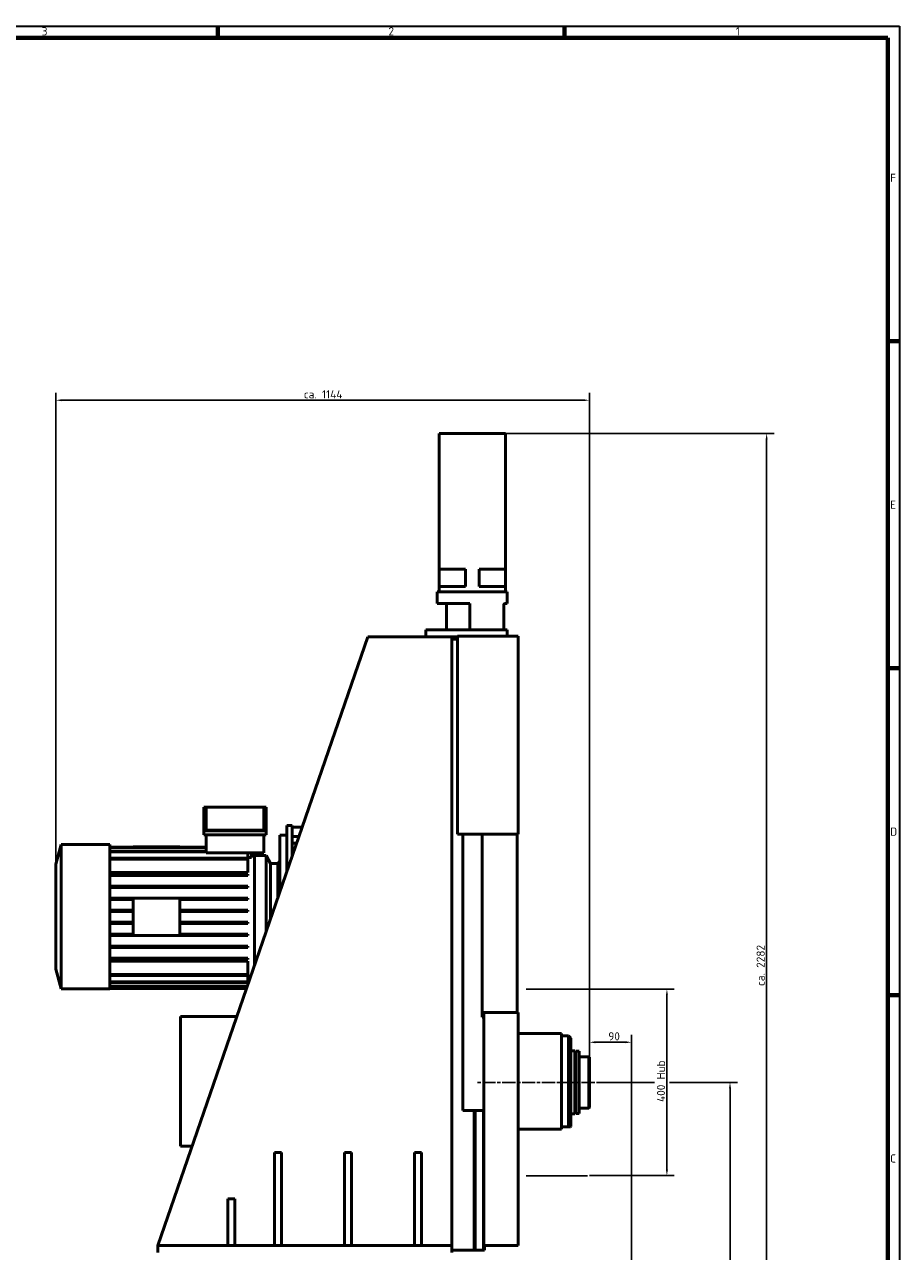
# Model space of a CAD drawing. Header units: millimetres. Extents: x 25 to 5920, y 25 to 4183.
# Tile 11 of 11: x 4044 to 5920, y 1553 to 4183. Entities that reach past the tile are written whole.
import ezdxf

# ---------------------------------------------------------------- set-up
doc = ezdxf.new("R2010")
doc.units = ezdxf.units.MM
doc.header["$LTSCALE"] = 5
doc.linetypes.add('CHAIN', pattern=[0.3543, 0.2362, -0.0295, 0.0591, -0.0295])
doc.layers.get('0').update_dxf_attribs({"lineweight": 25})
for name, color, linetype, lineweight in [('Bemaßung (ISO)', 7, 'Continuous', 25), ('Mittellinie (ISO)', 7, 'Continuous', 25), ('Rahmen (ISO)', 7, 'Continuous', 70), ('Sichtbar (ISO)', 7, 'Continuous', 50), ('Skizziergeometrie (ISO)', 7, 'Continuous', 25), ('Symbol (ISO)', 7, 'Continuous', 25)]:
    doc.layers.add(name, color=color, linetype=linetype, lineweight=lineweight)
doc.styles.add('Notiztext (DIN)', font='isocpeur.ttf')
doc.dimstyles.new('Standard (DIN)', dxfattribs={"dimscale": 5, "dimtxt": 3.5, "dimasz": 2.5, "dimexe": 3.175, "dimexo": 0.8, "dimgap": 0.8, "dimtad": 1, "dimdec": 3, "dimrnd": 1e-08, "dimtxsty": 'Notiztext (DIN)', "dimcen": 0.09, "dimdle": 10, "dimclrd": 256, "dimclre": 256, "dimclrt": 256, "dimazin": 2, "dimtfac": 0.571429, "dimtdec": 3, "dimtmove": 0, "dimatfit": 3, "dimfxl": 1, "dimtolj": 1, "dimlwd": -1, "dimlwe": -1, "dimarcsym": 0})

# ---------------------------------------------------------------- blocks, each defined once
blk = doc.blocks.new('Ränder Hagen+Goebel Rahmen')
at = {"layer": 'Rahmen (ISO)', "linetype": 'Continuous', "lineweight": 35}
for p, q in [((5, 836), (1184, 836)), ((1184, 836), (1184, 5))]:
    blk.add_line(p, q, dxfattribs=at)
at = {"layer": 'Rahmen (ISO)'}
for p, q in [((891.75, 831), (891.75, 836)), ((1040.38, 831), (1040.38, 836)), ((10, 831), (1179, 831)), ((1179, 831), (1179, 10)), ((1179, 700.83), (1184, 700.83)), ((1179, 560.67), (1184, 560.67)), ((1179, 420.5), (1184, 420.5))]:
    blk.add_line(p, q, dxfattribs=at)
at = {"layer": 'Symbol (ISO)', "char_height": 3.5, "style": 'Notiztext (DIN)'}
for s, insert, attachment_point in [('3', (817.44, 832), 8), ('2', (966.06, 832), 8), ('1', (1114.69, 832), 8), ('F', (1180, 770.92), 4), ('E', (1180, 630.75), 4), ('D', (1180, 490.58), 4), ('C', (1180, 350.42), 4)]:
    blk.add_mtext(s, dxfattribs=dict(at, insert=insert, attachment_point=attachment_point))
blk = doc.blocks.new('*D13')
at = {"layer": 'Bemaßung (ISO)'}
for p, q in [((4947.2, 3306.3), (5651.1, 3306.3)), ((5635.2, 1036.8), (5635.2, 3293.8)), ((3929.2, 1024.3), (5651.1, 1024.3))]:
    blk.add_line(p, q, dxfattribs=at)
for points in [[(5633.1, 3293.8), (5637.3, 3293.8), (5635.2, 3306.3)], [(5633.1, 1036.8), (5637.3, 1036.8), (5635.2, 1024.3)]]:
    blk.add_solid(points, dxfattribs=at)
at = {"layer": 'Defpoints', "color": 0}
for p in [(4943.2, 3306.3), (5635.2, 3306.3), (3925.2, 1024.3)]:
    blk.add_point(p, dxfattribs=at)
at = {"layer": 'Bemaßung (ISO)', "insert": (5613.7, 2121.9), "char_height": 17.5, "attachment_point": 1, "rotation": 90, "style": 'Notiztext (DIN)'}
blk.add_mtext('\\A1;ca. 2282', dxfattribs=at)
blk = doc.blocks.new('*D14')
at = {"layer": 'Bemaßung (ISO)'}
for p, q in [((4111.2, 2161.8), (4111.2, 3393.6)), ((5255.2, 1973.3), (5255.2, 3393.6)), ((4123.7, 3377.8), (5242.7, 3377.8))]:
    blk.add_line(p, q, dxfattribs=at)
for points in [[(4123.7, 3379.9), (4123.7, 3375.7), (4111.2, 3377.8)], [(5242.7, 3379.9), (5242.7, 3375.7), (5255.2, 3377.8)]]:
    blk.add_solid(points, dxfattribs=at)
at = {"layer": 'Defpoints', "color": 0}
for p in [(5255.2, 3377.8), (4111.2, 2157.8), (5255.2, 1969.3)]:
    blk.add_point(p, dxfattribs=at)
at = {"layer": 'Bemaßung (ISO)', "insert": (4642.9, 3399.3), "char_height": 17.5, "attachment_point": 1, "style": 'Notiztext (DIN)'}
blk.add_mtext('\\A1;ca. 1144', dxfattribs=at)
blk = doc.blocks.new('*D16')
at = {"layer": 'Bemaßung (ISO)'}
for p, q in [((5255.2, 1865.3), (5255.2, 2017.1)), ((5267.7, 2001.3), (5332.7, 2001.3)), ((5345.2, 1199.3), (5345.2, 2017.1))]:
    blk.add_line(p, q, dxfattribs=at)
for points in [[(5267.7, 2003.4), (5267.7, 1999.2), (5255.2, 2001.3)], [(5332.7, 2003.4), (5332.7, 1999.2), (5345.2, 2001.3)]]:
    blk.add_solid(points, dxfattribs=at)
at = {"layer": 'Defpoints', "color": 0}
for p in [(5345.2, 2001.3), (5255.2, 1861.3), (5345.2, 1195.3)]:
    blk.add_point(p, dxfattribs=at)
at = {"layer": 'Bemaßung (ISO)', "insert": (5295.7, 2022.8), "char_height": 17.5, "attachment_point": 1, "style": 'Notiztext (DIN)'}
blk.add_mtext('\\A1;90', dxfattribs=at)
blk = doc.blocks.new('*D17')
at = {"layer": 'Bemaßung (ISO)'}
for p, q in [((5270.7, 1915.3), (5395.1, 1915.3)), ((5427.3, 1915.3), (5572.5, 1915.3)), ((5556.7, 1036.8), (5556.7, 1902.8)), ((3929.2, 1024.3), (5572.5, 1024.3))]:
    blk.add_line(p, q, dxfattribs=at)
for points in [[(5554.6, 1902.8), (5558.7, 1902.8), (5556.7, 1915.3)], [(5554.6, 1036.8), (5558.7, 1036.8), (5556.7, 1024.3)]]:
    blk.add_solid(points, dxfattribs=at)
at = {"layer": 'Defpoints', "color": 0}
for p in [(5266.7, 1915.3), (5556.7, 1915.3), (3925.2, 1024.3)]:
    blk.add_point(p, dxfattribs=at)
at = {"layer": 'Bemaßung (ISO)', "insert": (5535.2, 1451.6), "char_height": 17.5, "attachment_point": 1, "rotation": 90, "style": 'Notiztext (DIN)'}
blk.add_mtext('\\A1;891', dxfattribs=at)
blk = doc.blocks.new('*D18')
at = {"layer": 'Bemaßung (ISO)'}
for p, q in [((5123.4, 2115.3), (5437.3, 2115.3)), ((5421.4, 2102.8), (5421.4, 1727.8)), ((5255.4, 1715.3), (5437.3, 1715.3))]:
    blk.add_line(p, q, dxfattribs=at)
for points in [[(5419.3, 2102.8), (5423.5, 2102.8), (5421.4, 2115.3)], [(5419.3, 1727.8), (5423.5, 1727.8), (5421.4, 1715.3)]]:
    blk.add_solid(points, dxfattribs=at)
at = {"layer": 'Defpoints', "color": 0}
for p in [(5119.4, 2115.3), (5251.4, 1715.3), (5421.4, 1715.3)]:
    blk.add_point(p, dxfattribs=at)
at = {"layer": 'Bemaßung (ISO)', "insert": (5399.9, 1873.3), "char_height": 17.5, "attachment_point": 1, "rotation": 90, "style": 'Notiztext (DIN)'}
blk.add_mtext('\\A1;400 Hub', dxfattribs=at)

msp = doc.modelspace()

# ---------------------------------------------------------------- linework, layer by layer
at = {"layer": 'Mittellinie (ISO)', "linetype": 'CHAIN', "ltscale": 23.990969}
msp.add_line((5266.6585, 1915.2699), (5014.7203, 1915.2699), dxfattribs=at)
at = {"layer": 'Sichtbar (ISO)'}
for p, q in [((4933.1582, 3306.2699), (4933.1582, 3015.2699)), ((4933.1582, 3306.2699), (4943.1582, 3306.2699)), ((5065.1582, 3306.2699), (4943.1582, 3306.2699)), ((5065.1582, 3306.2699), (5075.1582, 3306.2699)), ((5075.1582, 3015.2699), (5075.1582, 3306.2699)), ((4933.1582, 2978.2699), (4933.1582, 3015.2699)), ((4943.1582, 3015.2699), (4933.1582, 3015.2699)), ((4943.1582, 3015.2699), (4989.7267, 3015.2699)), ((4989.7267, 3015.2699), (4989.7267, 2978.2699)), ((5018.5896, 2978.2699), (5018.5896, 3015.2699)), ((5018.5896, 3015.2699), (5065.1582, 3015.2699)), ((5075.1582, 3015.2699), (5065.1582, 3015.2699)), ((5075.1582, 3015.2699), (5075.1582, 2978.2699)), ((4933.1582, 2978.2699), (4943.1582, 2978.2699)), ((4933.1582, 2978.2699), (4933.1582, 2967.2699)), ((4989.7267, 2978.2699), (4943.1582, 2978.2699)), ((5065.1582, 2978.2699), (5018.5896, 2978.2699)), ((5065.1582, 2978.2699), (5075.1582, 2978.2699)), ((5075.1582, 2967.2699), (5075.1582, 2978.2699)), ((4929.1582, 2967.2699), (4932.1582, 2967.2699)), ((4929.1582, 2967.2699), (4929.1582, 2942.2699)), ((5076.1582, 2967.2699), (4932.1582, 2967.2699)), ((5076.1582, 2967.2699), (5079.1582, 2967.2699)), ((5079.1582, 2942.2699), (5079.1582, 2967.2699)), ((4932.1582, 2942.2699), (4929.1582, 2942.2699)), ((4932.1582, 2942.2699), (4999.1585, 2942.2699)), ((4949.1585, 2885.2699), (4949.1585, 2939.2699)), ((4999.1585, 2942.2699), (4999.1585, 2885.2699)), ((5071.6585, 2885.2699), (5071.6585, 2939.2699)), ((5074.6585, 2942.2699), (5076.1582, 2942.2699)), ((5079.1582, 2942.2699), (5076.1582, 2942.2699)), ((4330.1585, 1565.2699), (4780.1585, 2870.2699)), ((4780.1585, 2870.2699), (4960.1585, 2870.2699)), ((4904.1582, 2885.2699), (4904.1582, 2870.2699)), ((4904.1582, 2885.2699), (5079.1582, 2885.2699)), ((4960.1585, 2870.2699), (4960.1585, 1565.2699)), ((4960.1585, 2870.2699), (4972.1585, 2870.2699)), ((4972.1585, 2872.2699), (4972.1585, 2447.2699)), ((5102.1585, 2872.2699), (4972.1585, 2872.2699)), ((5079.1582, 2885.2699), (5079.1582, 2872.2699)), ((5102.1585, 2872.2699), (5102.1585, 2447.2699)), ((4972.1585, 2865.2699), (4960.1585, 2865.2699)), ((4433.4085, 2505.2699), (4428.4085, 2505.2699)), ((4428.4085, 2454.6365), (4428.4085, 2505.2699)), ((4557.4085, 2505.2699), (4433.4085, 2505.2699)), ((4433.4085, 2456.2699), (4433.4085, 2505.2699)), ((4562.4085, 2505.2699), (4557.4085, 2505.2699)), ((4557.4085, 2456.2699), (4557.4085, 2505.2699)), ((4562.4085, 2454.6365), (4562.4085, 2505.2699)), ((4562.4085, 2454.6365), (4428.4085, 2454.6365)), ((4428.4085, 2446.2205), (4428.4085, 2454.6365)), ((4557.4085, 2456.2699), (4433.4085, 2456.2699)), ((4562.4085, 2446.2205), (4562.4085, 2454.6365)), ((4606.1585, 2466.2699), (4618.1585, 2466.2699)), ((4606.1585, 2365.6699), (4606.1585, 2466.2699)), ((4618.1585, 2428.2699), (4618.1585, 2466.2699)), ((4639.4689, 2462.2699), (4618.1585, 2462.2699)), ((4972.1585, 2447.2699), (5102.1585, 2447.2699)), ((4984.1585, 2447.2699), (4984.1585, 1855.2699)), ((5025.1585, 2055.2699), (5025.1585, 2447.2699)), ((5100.1585, 2065.2699), (5100.1585, 2447.2699)), ((4111.1585, 2382.7699), (4122.466, 2424.9699)), ((4122.466, 2115.5699), (4122.466, 2424.9699)), ((4122.466, 2424.9699), (4227.1585, 2424.9699)), ((4227.1585, 2424.9699), (4227.1585, 2115.5699)), ((4277.1585, 2419.2699), (4277.1585, 2420.2699)), ((4277.1585, 2420.2699), (4377.1585, 2420.2699)), ((4377.1585, 2419.2699), (4377.1585, 2420.2699)), ((4562.4085, 2446.2205), (4428.4085, 2446.2205)), ((4433.4085, 2407.2699), (4433.4085, 2446.2205)), ((4557.4085, 2407.2699), (4557.4085, 2446.2205)), ((4591.1585, 2322.1699), (4591.1585, 2445.2699)), ((4591.1585, 2445.2699), (4606.1585, 2445.2699)), ((4632.5723, 2442.2699), (4618.1585, 2442.2699)), ((4618.1585, 2428.2699), (4627.7448, 2428.2699)), ((4618.1585, 2400.4699), (4618.1585, 2428.2699)), ((4227.1585, 2419.2699), (4277.1585, 2419.2699)), ((4227.1585, 2418.9624), (4433.4085, 2418.9624)), ((4227.1585, 2410.8822), (4433.4085, 2410.8822)), ((4227.1585, 2409.5035), (4433.4085, 2409.5035)), ((4227.1585, 2396.2839), (4522.6585, 2396.2839)), ((4227.1585, 2394.1222), (4522.6585, 2394.1222)), ((4277.1585, 2419.2699), (4377.1585, 2419.2699)), ((4377.1585, 2419.2699), (4433.4085, 2419.2699)), ((4557.4085, 2407.2699), (4433.4085, 2407.2699)), ((4522.6585, 2407.2699), (4522.6585, 2396.2839)), ((4522.6585, 2397.4761), (4530.6585, 2397.4761)), ((4522.6585, 2396.2839), (4522.6585, 2394.1222)), ((4522.6585, 2394.1222), (4522.6585, 2365.3877)), ((4530.6585, 2407.2699), (4530.6585, 2397.4761)), ((4537.1585, 2402.2699), (4530.6585, 2402.2699)), ((4537.1585, 2165.5699), (4537.1585, 2402.2699)), ((4537.1585, 2401.7699), (4562.1585, 2401.7699)), ((4562.1585, 2401.7699), (4562.1585, 2238.0699)), ((4571.1585, 2384.2699), (4562.1585, 2401.7699)), ((4111.1585, 2382.7699), (4111.1585, 2157.7699)), ((4571.1585, 2384.2699), (4571.1585, 2264.1699)), ((4571.1585, 2384.2699), (4587.1585, 2384.2699)), ((4587.1585, 2384.2699), (4591.1585, 2389.2699)), ((4587.1585, 2310.5699), (4587.1585, 2384.2699)), ((4227.1585, 2365.3877), (4522.6585, 2365.3877)), ((4227.1585, 2361.7936), (4522.6585, 2361.7936)), ((4227.1585, 2358.7936), (4522.6585, 2358.7936)), ((4522.6585, 2361.7936), (4522.6585, 2358.7936)), ((4227.1585, 2336.0726), (4522.6585, 2336.0726)), ((4227.1585, 2333.0726), (4522.6585, 2333.0726)), ((4522.6585, 2336.0726), (4522.6585, 2333.0726)), ((4227.1585, 2310.3515), (4522.6585, 2310.3515)), ((4227.1585, 2309.1929), (4277.1585, 2309.1929)), ((4277.1585, 2307.3515), (4227.1585, 2307.3515)), ((4277.1585, 2230.2699), (4277.1585, 2310.2699)), ((4277.1585, 2310.2699), (4377.1585, 2310.2699)), ((4377.1585, 2230.2699), (4377.1585, 2310.2699)), ((4377.1585, 2309.1929), (4522.6585, 2309.1929)), ((4522.6585, 2307.3515), (4377.1585, 2307.3515)), ((4522.6585, 2310.3515), (4522.6585, 2309.1929)), ((4522.6585, 2307.3515), (4522.6585, 2309.1929)), ((4277.1585, 2284.6304), (4227.1585, 2284.6304)), ((4277.1585, 2281.6304), (4227.1585, 2281.6304)), ((4522.6585, 2284.6304), (4377.1585, 2284.6304)), ((4522.6585, 2281.6304), (4377.1585, 2281.6304)), ((4522.6585, 2281.6304), (4522.6585, 2284.6304)), ((4277.1585, 2258.9093), (4227.1585, 2258.9093)), ((4277.1585, 2255.9093), (4227.1585, 2255.9093)), ((4522.6585, 2258.9093), (4377.1585, 2258.9093)), ((4522.6585, 2255.9093), (4377.1585, 2255.9093)), ((4522.6585, 2255.9093), (4522.6585, 2258.9093)), ((4277.1585, 2233.1882), (4227.1585, 2233.1882)), ((4227.1585, 2231.3469), (4277.1585, 2231.3469)), ((4227.1585, 2230.1882), (4522.6585, 2230.1882)), ((4277.1585, 2230.2699), (4377.1585, 2230.2699)), ((4522.6585, 2233.1882), (4377.1585, 2233.1882)), ((4377.1585, 2231.3469), (4522.6585, 2231.3469)), ((4522.6585, 2231.3469), (4522.6585, 2233.1882)), ((4522.6585, 2231.3469), (4522.6585, 2230.1882)), ((4227.1585, 2207.4672), (4522.6585, 2207.4672)), ((4227.1585, 2204.4672), (4522.6585, 2204.4672)), ((4522.6585, 2207.4672), (4522.6585, 2204.4672)), ((4111.1585, 2157.7699), (4122.466, 2115.5699)), ((4227.1585, 2181.7461), (4522.6585, 2181.7461)), ((4227.1585, 2178.7461), (4522.6585, 2178.7461)), ((4227.1585, 2175.1521), (4522.6585, 2175.1521)), ((4522.6585, 2181.7461), (4522.6585, 2178.7461)), ((4522.6585, 2146.4175), (4522.6585, 2175.1521)), ((4227.1585, 2146.4175), (4522.6585, 2146.4175)), ((4227.1585, 2144.2558), (4522.6585, 2144.2558)), ((4227.1585, 2131.0362), (4522.6585, 2131.0362)), ((4522.6585, 2146.4175), (4522.6585, 2144.2558)), ((4522.6585, 2131.0362), (4522.6585, 2144.2558)), ((4527.7448, 2138.2699), (4522.6585, 2138.2699)), ((4522.6585, 2131.0362), (4522.6585, 2129.6576)), ((4122.466, 2115.5699), (4227.1585, 2115.5699)), ((4227.1585, 2129.6576), (4522.6585, 2129.6576)), ((4227.1585, 2121.5774), (4521.9887, 2121.5774)), ((4227.1585, 2120.801), (4521.721, 2120.801)), ((4227.1585, 2116.9409), (4520.3899, 2116.9409)), ((4227.1585, 2116.6895), (4520.3032, 2116.6895)), ((4522.6585, 2123.5199), (4522.6585, 2129.6576)), ((4378.1585, 2056.2699), (4499.4689, 2056.2699)), ((4378.1585, 1778.2699), (4378.1585, 2056.2699)), ((5025.1585, 2055.2699), (5029.1585, 2055.2699)), ((5102.1585, 2065.2699), (5029.1585, 2065.2699)), ((5029.1585, 1565.2699), (5029.1585, 2065.2699)), ((5102.1585, 1565.2699), (5102.1585, 2065.2699)), ((5195.1585, 2020.2699), (5102.1585, 2020.2699)), ((5195.1585, 1815.2699), (5195.1585, 2020.2699)), ((5195.3585, 1820.2699), (5195.3585, 2014.7699)), ((5195.3585, 2014.7699), (5210.1585, 2014.7699)), ((5210.1585, 1820.2699), (5210.1585, 2014.7699)), ((5215.1585, 2009.7699), (5210.1585, 2014.7699)), ((5215.1585, 1820.7699), (5215.1585, 2009.7699)), ((5215.1585, 1982.7699), (5224.1585, 1982.7699)), ((5224.1585, 1847.7699), (5224.1585, 1982.7699)), ((5226.1585, 1979.2699), (5224.1585, 1979.2699)), ((5226.1585, 1982.2699), (5226.1585, 1848.2699)), ((5233.1585, 1982.2699), (5226.1585, 1982.2699)), ((5233.1585, 1982.2699), (5233.1585, 1848.2699)), ((5254.1585, 1970.2699), (5233.1585, 1970.2699)), ((5254.1585, 1860.2699), (5254.1585, 1970.2699)), ((5255.1585, 1969.2699), (5254.1585, 1970.2699)), ((5255.1585, 1969.2699), (5255.1585, 1861.2699)), ((4984.1585, 1855.2699), (5029.1585, 1855.2699)), ((5008.1585, 1555.2699), (5008.1585, 1855.2699)), ((5010.1585, 1555.2699), (5010.1585, 1855.2699)), ((5028.1585, 1555.2699), (5028.1585, 1855.2699)), ((5215.1585, 1847.7699), (5224.1585, 1847.7699)), ((5226.1585, 1851.2699), (5224.1585, 1851.2699)), ((5233.1585, 1848.2699), (5226.1585, 1848.2699)), ((5254.1585, 1860.2699), (5233.1585, 1860.2699)), ((5255.1585, 1861.2699), (5254.1585, 1860.2699)), ((5195.1585, 1815.2699), (5102.1585, 1815.2699)), ((5195.3585, 1820.2699), (5210.1585, 1820.2699)), ((5210.1585, 1820.2699), (5214.6585, 1820.2699)), ((5215.1585, 1820.7699), (5214.6585, 1820.2699)), ((4378.1585, 1778.2699), (4403.6068, 1778.2699)), ((4580.1585, 1765.2699), (4595.1585, 1765.2699)), ((4580.1585, 1765.2699), (4580.1585, 1565.2699)), ((4595.1585, 1565.2699), (4595.1585, 1765.2699)), ((4730.1585, 1765.2699), (4745.1585, 1765.2699)), ((4730.1585, 1765.2699), (4730.1585, 1565.2699)), ((4745.1585, 1565.2699), (4745.1585, 1765.2699)), ((4880.1585, 1765.2699), (4895.1585, 1765.2699)), ((4880.1585, 1765.2699), (4880.1585, 1565.2699)), ((4895.1585, 1565.2699), (4895.1585, 1765.2699)), ((4480.1585, 1665.2699), (4495.1585, 1665.2699)), ((4480.1585, 1665.2699), (4480.1585, 1565.2699)), ((4495.1585, 1565.2699), (4495.1585, 1665.2699)), ((4330.1585, 1565.2699), (4960.1585, 1565.2699)), ((4330.1585, 1550.2699), (4330.1585, 1565.2699)), ((4480.1585, 1565.2699), (4495.1585, 1565.2699)), ((4580.1585, 1565.2699), (4595.1585, 1565.2699)), ((4730.1585, 1565.2699), (4745.1585, 1565.2699)), ((4880.1585, 1565.2699), (4895.1585, 1565.2699)), ((4960.1585, 1565.2699), (4960.1585, 1550.2699)), ((4960.1585, 1555.2699), (5008.1585, 1555.2699)), ((5008.1585, 1555.2699), (5010.1585, 1555.2699)), ((5010.1585, 1555.2699), (5028.1585, 1555.2699)), ((5028.1585, 1555.2699), (5030.1585, 1555.2699)), ((5029.1585, 1565.2699), (5102.1585, 1565.2699)), ((5030.1585, 1555.2699), (5030.1585, 1565.2699))]:
    msp.add_line(p, q, dxfattribs=at)
for centre, start, end in [((4946.1585, 2939.2699), 0, 90), ((5074.6585, 2939.2699), 90, 180)]:
    msp.add_arc(centre, 3, start, end, dxfattribs=at)
at = {"layer": 'Skizziergeometrie (ISO)'}
for p, q in [((5119.4199, 2115.2699), (5251.4199, 2115.2699)), ((5255.4199, 1915.2699), (5252.4199, 1915.2699)), ((5251.4199, 1715.2699), (5119.4199, 1715.2699))]:
    msp.add_line(p, q, dxfattribs=at)

# ---------------------------------------------------------------- block references
at = {"xscale": 5, "yscale": 5, "zscale": 5}
msp.add_blockref('Ränder Hagen+Goebel Rahmen', (0, 0), dxfattribs=at)

# ---------------------------------------------------------------- dimensions: what is measured, and where the dimension line sits
at = {"layer": 'Bemaßung (ISO)'}
for base, p1, p2, angle, text, picture, middle in [((5255.1585, 3377.7699), (4111.1585, 2157.7699), (5255.1585, 1969.2699), 180, 'ca. <>', '*D14', (4683.1585, 3377.7699)), ((5635.2266, 3306.2699), (3925.1585, 1024.2699), (4943.1582, 3306.2699), 90, 'ca. <>', '*D13', (5635.2266, 2163.9217)), ((5421.4199, 1715.2699), (5119.4199, 2115.2699), (5251.4199, 1715.2699), 90, '<> Hub', '*D18', (5421.4199, 1915.2699))]:
    dim = msp.add_linear_dim(base=base, p1=p1, p2=p2, angle=angle, text=text, dimstyle='Standard (DIN)', override={"dimdec": 3, "dimtp": 0, "dimtm": 0, "dimtdec": 3, "dimatfit": 2}, dxfattribs=at)
    dim.commit()
    dim.dimension.update_dxf_attribs({"geometry": picture, "text_midpoint": middle, "dimtype": 160})
for base, p1, p2, angle, picture, middle in [((5345.1585, 2001.2699), (5255.1585, 1861.2699), (5345.1585, 1195.2699), 180, '*D16', (5306.1585, 2001.2699)), ((5556.6585, 1915.2699), (3925.1585, 1024.2699), (5266.6585, 1915.2699), 90, '*D17', (5556.6585, 1468.266))]:
    dim = msp.add_linear_dim(base=base, p1=p1, p2=p2, angle=angle, dimstyle='Standard (DIN)', override={"dimdec": 3, "dimtp": 0, "dimtm": 0, "dimtdec": 3, "dimatfit": 2}, dxfattribs=at)
    dim.commit()
    dim.dimension.update_dxf_attribs({"geometry": picture, "text_midpoint": middle, "dimtype": 160})

doc.saveas('drawing.dxf')
